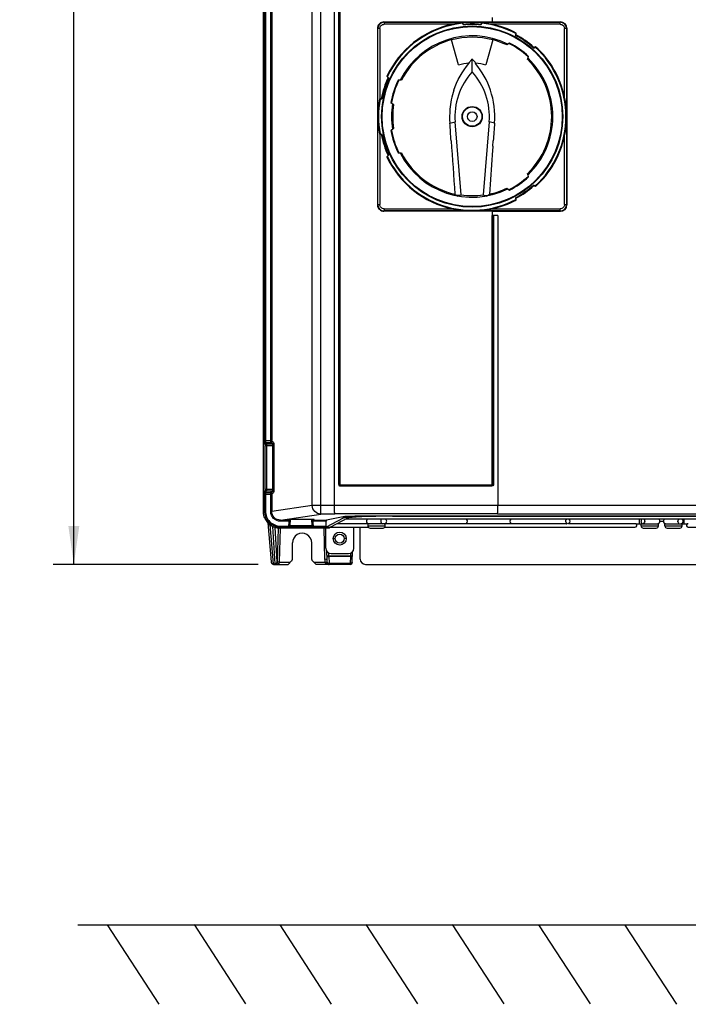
# Model space of a CAD drawing. Header units: inches. Extents: x 0 to 166, y 0 to 117.
# Tile 2 of 73: x 17 to 29, y 33 to 51. Entities that reach past the tile are written whole.
import ezdxf

# ---------------------------------------------------------------- set-up
doc = ezdxf.new("R2010")
doc.units = ezdxf.units.IN
doc.header["$LTSCALE"] = 9.105315
doc.header["$MEASUREMENT"] = 0
doc.layers.get('0').update_dxf_attribs({"linetype": 'CONTINUOUS'})
doc.styles.get("Standard").update_dxf_attribs({"font": 'txt', "width": 0.8})
doc.dimstyles.new('DIMSTYLE_1', dxfattribs={"dimtxt": 0.78125, "dimasz": 0.7, "dimexe": 0.18, "dimexo": 0.0625, "dimgap": 0.09, "dimtad": 1, "dimdec": 0, "dimzin": 4, "dimdsep": 46, "dimtxsty": 'STANDARD', "dimblk": '_FILLED', "dimblk1": '_FILLED', "dimblk2": '_FILLED', "dimcen": 0.09, "dimadec": 0, "dimazin": 0, "dimtfac": 1, "dimtdec": 0, "dimtofl": 0, "dimtmove": 0, "dimatfit": 3, "dimldrblk": '_FILLED', "dimfxl": 1, "dimtolj": 1, "dimtzin": 4, "dimarcsym": 0})

# ---------------------------------------------------------------- blocks, each defined once
blk = doc.blocks.new('_FILLED')
at = {"color": 0, "linetype": 'BYBLOCK'}
blk.add_solid([(0, 0), (-1, 0.143), (-1, -0.143)], dxfattribs=at)
blk = doc.blocks.new('*D18')
at = {"color": 7, "linetype": 'CONTINUOUS'}
for p, q in [((20.943, 71.794), (17.366, 71.794)), ((17.741, 71.794), (17.741, 56.436)), ((22.303, 71.794), (21.467, 71.794)), ((17.741, 41.079), (17.741, 56.436)), ((21.115, 41.079), (17.366, 41.079))]:
    blk.add_line(p, q, dxfattribs=at)
at = {"color": 7, "linetype": 'CONTINUOUS', "xscale": 0.7, "yscale": 0.7, "zscale": 0.7}
for p, rotation in [((17.741, 71.794), 90), ((17.741, 41.079), 270)]:
    blk.add_blockref('_FILLED', p, dxfattribs=dict(at, rotation=rotation))
at = {"color": 7, "linetype": 'CONTINUOUS', "insert": (16.765, 56.436), "char_height": 0.7812, "width": 1.875, "attachment_point": 2, "rotation": 90, "line_spacing_factor": 0.9}
blk.add_mtext('780', dxfattribs=at)

msp = doc.modelspace()

# ---------------------------------------------------------------- linework, layer by layer
at = {"color": 7, "linetype": 'CONTINUOUS'}
for p, q in [((21.21, 42.038), (21.21, 71.198)), ((22.259, 42), (22.259, 70.887)), ((22.506, 42.157), (22.506, 70.729)), ((21.226, 43.343), (21.226, 69.81)), ((21.245, 69.81), (21.245, 43.343)), ((21.342, 43.343), (21.342, 69.81)), ((21.361, 69.81), (21.361, 43.343)), ((22.586, 42.538), (22.586, 63.198)), ((22.6, 42.538), (22.6, 63.198)), ((22.613, 42.538), (22.613, 63.198)), ((22.102, 42.157), (22.102, 55.697)), ((23.417, 50.994), (23.413, 50.999)), ((23.417, 50.994), (23.417, 50.955)), ((23.417, 50.994), (26.634, 50.994)), ((24.662, 50.955), (23.417, 50.955)), ((24.868, 50.954), (24.851, 50.983)), ((24.851, 50.973), (24.851, 50.983)), ((24.851, 50.973), (24.868, 50.943)), ((25.2, 50.983), (25.183, 50.954)), ((25.183, 50.943), (25.2, 50.973)), ((25.2, 50.983), (25.2, 50.973)), ((26.634, 50.955), (25.389, 50.955)), ((25.393, 51.079), (25.393, 51)), ((25.393, 51), (26.64, 51)), ((26.64, 51), (26.634, 50.994)), ((26.634, 50.955), (26.634, 50.994)), ((23.294, 50.881), (23.299, 50.876)), ((23.294, 50.881), (23.294, 47.655)), ((23.338, 50.876), (23.299, 50.876)), ((23.299, 47.659), (23.299, 50.876)), ((23.338, 50.876), (23.338, 49.591)), ((24.868, 50.947), (24.868, 50.954)), ((25.183, 50.954), (25.183, 50.947)), ((25.823, 50.786), (25.82, 50.752)), ((25.829, 50.795), (25.823, 50.786)), ((25.826, 50.761), (25.829, 50.795)), ((26.752, 50.876), (26.713, 50.876)), ((26.713, 49.631), (26.713, 50.876)), ((26.752, 50.876), (26.758, 50.882)), ((26.752, 50.876), (26.752, 47.659)), ((26.758, 50.882), (26.758, 47.653)), ((24.773, 50.211), (24.649, 50.672)), ((25.402, 50.672), (25.278, 50.211)), ((25.708, 50.612), (25.657, 50.577)), ((25.826, 50.761), (25.822, 50.754)), ((26.149, 50.521), (26.179, 50.536)), ((26.15, 50.524), (26.155, 50.531)), ((26.18, 50.542), (26.155, 50.531)), ((26.179, 50.536), (26.185, 50.544)), ((26.185, 50.544), (26.186, 50.545)), ((25.026, 50.084), (25.026, 50.32)), ((26.04, 50.309), (26.056, 50.368)), ((23.464, 50.004), (23.487, 49.979)), ((23.466, 50.004), (23.464, 50.004)), ((23.476, 50), (23.466, 50.004)), ((23.498, 49.975), (23.476, 50)), ((23.495, 49.976), (23.487, 49.979)), ((23.733, 49.933), (23.672, 49.931)), ((23.408, 49.773), (23.408, 49.744)), ((23.33, 49.59), (23.34, 49.586)), ((23.363, 49.597), (23.338, 49.591)), ((23.341, 49.586), (23.374, 49.593)), ((23.371, 49.594), (23.363, 49.597)), ((23.54, 49.527), (23.589, 49.488)), ((24.617, 49.148), (24.715, 49.169)), ((24.824, 47.836), (24.715, 49.169)), ((25.336, 49.169), (25.227, 47.836)), ((25.434, 49.148), (25.336, 49.169)), ((23.589, 49.047), (23.54, 49.009)), ((23.331, 48.946), (23.33, 48.946)), ((23.333, 48.947), (23.331, 48.946)), ((23.341, 48.949), (23.333, 48.947)), ((23.338, 48.944), (23.363, 48.939)), ((23.338, 48.944), (23.338, 47.659)), ((23.374, 48.942), (23.341, 48.949)), ((23.371, 48.941), (23.363, 48.939)), ((25.403, 48.728), (25.41, 48.825)), ((26.713, 47.659), (26.713, 48.904)), ((23.408, 48.791), (23.408, 48.763)), ((25.398, 48.655), (25.341, 47.849)), ((25.402, 48.71), (25.398, 48.655)), ((25.403, 48.728), (25.402, 48.71)), ((23.487, 48.557), (23.464, 48.531)), ((23.464, 48.531), (23.476, 48.535)), ((23.476, 48.535), (23.498, 48.56)), ((23.487, 48.557), (23.495, 48.559)), ((23.672, 48.604), (23.733, 48.602)), ((26.046, 48.204), (26.04, 48.227)), ((26.056, 48.167), (26.047, 48.201)), ((25.657, 47.958), (25.708, 47.923)), ((25.709, 47.93), (25.706, 47.928)), ((26.179, 48), (26.149, 48.014)), ((26.155, 48.004), (26.15, 48.011)), ((26.155, 48.004), (26.18, 47.993)), ((26.186, 47.99), (26.179, 48)), ((24.794, 47.826), (24.745, 47.826)), ((24.794, 47.826), (24.795, 47.826)), ((25.257, 47.826), (25.256, 47.826)), ((25.257, 47.826), (25.307, 47.826)), ((25.82, 47.784), (25.823, 47.75)), ((25.826, 47.774), (25.822, 47.781)), ((25.823, 47.75), (25.827, 47.743)), ((25.829, 47.74), (25.826, 47.774)), ((25.827, 47.743), (25.829, 47.741)), ((25.829, 47.741), (25.829, 47.74)), ((23.299, 47.659), (23.294, 47.655)), ((23.299, 47.659), (23.338, 47.659)), ((23.413, 47.537), (23.417, 47.541)), ((23.417, 47.58), (24.662, 47.58)), ((23.417, 47.58), (23.417, 47.541)), ((26.634, 47.541), (23.417, 47.541)), ((25.389, 47.58), (26.634, 47.58)), ((25.393, 47.535), (26.64, 47.535)), ((25.393, 47.535), (25.393, 47.457)), ((26.634, 47.541), (26.634, 47.58)), ((26.634, 47.541), (26.64, 47.535)), ((26.713, 47.659), (26.752, 47.659)), ((26.758, 47.653), (26.752, 47.659)), ((25.391, 42.538), (25.392, 47.457)), ((25.498, 47.457), (25.392, 47.457)), ((25.404, 47.457), (25.404, 42.538)), ((25.418, 47.457), (25.418, 42.538)), ((25.498, 47.457), (25.498, 42.157)), ((21.226, 43.343), (21.361, 43.343)), ((21.229, 43.285), (21.242, 43.266)), ((21.4, 43.247), (21.243, 43.247)), ((21.243, 42.454), (21.243, 43.247)), ((21.262, 43.286), (21.248, 43.304)), ((21.344, 43.304), (21.248, 43.304)), ((21.262, 43.286), (21.374, 43.286)), ((21.263, 43.247), (21.263, 42.454)), ((21.344, 43.304), (21.374, 43.286)), ((21.394, 43.306), (21.363, 43.324)), ((21.38, 42.454), (21.38, 43.247)), ((21.4, 43.247), (21.4, 42.454)), ((22.613, 42.538), (22.586, 42.538)), ((25.388, 42.509), (22.615, 42.509)), ((25.388, 42.522), (22.616, 42.522)), ((22.617, 42.534), (25.387, 42.534)), ((25.404, 42.538), (25.391, 42.538)), ((25.418, 42.538), (25.404, 42.538)), ((21.361, 42.357), (21.226, 42.357)), ((21.226, 42.054), (21.226, 42.357)), ((21.242, 42.434), (21.229, 42.416)), ((21.243, 42.454), (21.4, 42.454)), ((21.245, 42.357), (21.245, 42.054)), ((21.248, 42.396), (21.262, 42.415)), ((21.248, 42.396), (21.344, 42.396)), ((21.374, 42.415), (21.262, 42.415)), ((21.342, 42.045), (21.342, 42.357)), ((21.374, 42.415), (21.344, 42.396)), ((21.361, 42.357), (21.361, 42.045)), ((21.363, 42.377), (21.394, 42.395)), ((22.102, 42.157), (21.361, 42.045)), ((34.894, 42.157), (22.102, 42.157)), ((21.226, 42.054), (21.21, 42.038)), ((21.226, 42.054), (21.245, 42.054)), ((21.342, 42.045), (21.361, 42.045)), ((21.52, 41.888), (22.259, 42)), ((22.517, 42), (22.259, 42)), ((33.414, 41.96), (23.566, 41.96)), ((23.567, 41.963), (33.414, 41.963)), ((34.737, 42), (25.487, 42)), ((21.287, 41.84), (21.35, 41.124)), ((21.312, 41.845), (21.315, 41.842)), ((21.325, 41.804), (21.389, 41.09)), ((21.376, 41.773), (21.419, 41.09)), ((21.52, 41.888), (21.672, 41.888)), ((21.52, 41.888), (21.52, 41.868)), ((21.672, 41.868), (21.52, 41.868)), ((21.521, 41.778), (21.672, 41.778)), ((21.521, 41.778), (21.521, 41.759)), ((21.655, 41.902), (21.655, 41.895)), ((21.663, 41.902), (21.661, 41.902)), ((21.663, 41.895), (21.663, 41.902)), ((21.663, 41.895), (21.672, 41.895)), ((21.672, 41.902), (21.672, 41.787)), ((21.672, 41.787), (21.672, 41.787)), ((21.675, 41.902), (21.673, 41.804)), ((21.695, 41.902), (21.693, 41.789)), ((21.693, 41.789), (22.099, 41.789)), ((22.099, 41.789), (22.096, 41.902)), ((22.118, 41.804), (22.116, 41.902)), ((22.119, 41.787), (22.119, 41.902)), ((22.119, 41.895), (22.128, 41.895)), ((22.119, 41.888), (22.36, 41.888)), ((22.358, 41.868), (22.119, 41.868)), ((22.119, 41.787), (22.119, 41.787)), ((22.119, 41.778), (22.358, 41.778)), ((22.128, 41.902), (22.128, 41.895)), ((22.136, 41.895), (22.136, 41.902)), ((22.665, 41.925), (22.358, 41.76)), ((22.358, 41.778), (22.358, 41.868)), ((22.665, 41.949), (22.36, 41.888)), ((22.743, 41.924), (22.437, 41.76)), ((22.565, 41.829), (23.117, 41.829)), ((22.665, 41.925), (22.665, 41.949)), ((34.272, 41.905), (22.708, 41.905)), ((23.436, 41.823), (23.121, 41.823)), ((23.121, 41.783), (23.121, 41.823)), ((23.121, 41.783), (23.436, 41.783)), ((23.356, 41.875), (23.357, 41.872)), ((23.436, 41.783), (23.436, 41.823)), ((23.451, 41.829), (26.719, 41.829)), ((26.748, 41.823), (26.755, 41.823)), ((26.793, 41.829), (28.002, 41.829)), ((28.019, 41.824), (28.022, 41.823)), ((28.022, 41.823), (28.431, 41.823)), ((28.084, 41.823), (28.084, 41.902)), ((28.116, 41.783), (28.116, 41.823)), ((28.116, 41.783), (28.431, 41.783)), ((28.117, 41.875), (28.118, 41.872)), ((28.179, 41.875), (28.178, 41.872)), ((28.431, 41.783), (28.431, 41.823)), ((28.522, 41.866), (28.458, 41.866)), ((28.549, 41.823), (28.959, 41.823)), ((28.549, 41.783), (28.549, 41.823)), ((28.549, 41.783), (28.864, 41.783)), ((28.864, 41.783), (28.864, 41.823)), ((28.897, 41.905), (28.897, 41.823)), ((21.459, 41.126), (21.42, 41.756)), ((21.464, 41.117), (21.481, 41.744)), ((21.504, 41.118), (21.52, 41.743)), ((21.505, 41.743), (21.521, 41.759)), ((22.41, 41.743), (21.505, 41.743)), ((22.357, 41.759), (21.521, 41.759)), ((22.099, 41.768), (21.692, 41.768)), ((21.692, 41.768), (21.692, 41.768)), ((22.099, 41.768), (22.099, 41.768)), ((22.313, 41.743), (22.328, 41.176)), ((22.348, 41.374), (22.348, 41.743)), ((22.357, 41.759), (22.358, 41.76)), ((22.358, 41.76), (22.437, 41.76)), ((22.437, 41.76), (22.41, 41.743)), ((22.434, 41.758), (23.13, 41.758)), ((22.86, 41.374), (22.86, 41.758)), ((22.978, 41.177), (22.978, 41.758)), ((23.16, 41.744), (23.396, 41.744)), ((23.426, 41.758), (28.002, 41.758)), ((28.155, 41.744), (28.392, 41.744)), ((28.589, 41.744), (28.825, 41.744)), ((28.978, 41.758), (33.554, 41.758)), ((21.738, 41.17), (21.738, 41.472)), ((22.093, 41.17), (22.093, 41.472)), ((22.486, 41.55), (22.522, 41.551)), ((22.722, 41.55), (22.687, 41.551)), ((22.364, 41.322), (22.368, 41.169)), ((22.405, 41.238), (22.404, 41.286)), ((22.405, 41.238), (22.798, 41.238)), ((22.405, 41.238), (22.405, 41.225)), ((22.447, 41.276), (22.762, 41.276)), ((22.799, 41.275), (22.798, 41.238)), ((22.798, 41.225), (22.798, 41.238)), ((22.799, 41.283), (22.799, 41.275)), ((22.834, 41.117), (22.839, 41.313)), ((21.389, 41.09), (21.419, 41.09)), ((21.391, 41.079), (21.659, 41.079)), ((21.46, 41.117), (21.464, 41.117)), ((21.504, 41.118), (21.698, 41.118)), ((21.729, 41.149), (21.659, 41.079)), ((22.171, 41.079), (22.101, 41.149)), ((22.132, 41.118), (22.333, 41.118)), ((22.794, 41.079), (22.171, 41.079)), ((22.37, 41.122), (22.371, 41.119)), ((22.798, 41.225), (22.405, 41.225)), ((22.405, 41.225), (22.408, 41.103)), ((22.408, 41.103), (22.794, 41.103)), ((22.408, 41.103), (22.408, 41.079)), ((22.798, 41.225), (22.794, 41.103)), ((22.794, 41.079), (22.794, 41.103)), ((23.077, 41.079), (33.904, 41.079)), ((17.815, 34.487), (38.862, 34.487)), ((18.353, 34.485), (19.296, 33.036)), ((19.939, 34.492), (20.882, 33.043)), ((21.507, 34.488), (22.45, 33.039)), ((23.084, 34.491), (24.027, 33.042)), ((24.662, 34.491), (25.606, 33.042)), ((26.239, 34.49), (27.183, 33.041)), ((27.82, 34.483), (28.763, 33.034))]:
    msp.add_line(p, q, dxfattribs=at)
for points in [[(22.613, 42.538), (22.613, 42.537), (22.614, 42.537), (22.614, 42.536), (22.614, 42.536), (22.615, 42.535), (22.615, 42.535), (22.616, 42.534), (22.616, 42.534), (22.617, 42.534)], [(22.615, 42.509), (22.615, 42.51), (22.616, 42.512), (22.616, 42.514), (22.616, 42.515), (22.616, 42.517), (22.616, 42.518), (22.616, 42.52), (22.616, 42.521)], [(22.616, 42.522), (22.617, 42.523), (22.617, 42.524), (22.617, 42.525), (22.617, 42.526), (22.617, 42.528), (22.617, 42.529), (22.617, 42.531), (22.617, 42.533), (22.617, 42.534)], [(25.387, 42.534), (25.387, 42.534), (25.388, 42.534), (25.389, 42.535), (25.389, 42.535), (25.39, 42.536), (25.39, 42.536), (25.39, 42.537), (25.391, 42.537), (25.391, 42.538)], [(25.387, 42.534), (25.387, 42.533), (25.387, 42.531), (25.387, 42.529), (25.387, 42.528), (25.387, 42.526), (25.387, 42.525), (25.387, 42.524), (25.387, 42.523)], [(25.388, 42.509), (25.388, 42.51), (25.388, 42.512), (25.388, 42.514), (25.388, 42.515), (25.388, 42.517), (25.388, 42.518), (25.388, 42.519), (25.388, 42.521), (25.388, 42.522)], [(21.659, 41.902), (21.658, 41.902), (21.657, 41.902), (21.657, 41.902), (21.656, 41.902), (21.656, 41.902), (21.655, 41.902)], [(22.136, 41.902), (22.136, 41.902), (22.135, 41.902), (22.135, 41.902), (22.134, 41.902), (22.133, 41.902), (22.132, 41.902), (22.131, 41.902), (22.129, 41.902), (21.663, 41.902)], [(22.333, 41.118), (22.333, 41.117), (22.333, 41.117), (22.333, 41.116)], [(22.333, 41.115), (22.333, 41.115), (22.333, 41.114), (22.334, 41.114), (22.334, 41.113), (22.334, 41.113)], [(22.371, 41.118), (22.371, 41.115), (22.371, 41.114)], [(22.373, 41.104), (22.372, 41.105), (22.372, 41.106), (22.372, 41.107), (22.372, 41.108), (22.372, 41.109), (22.371, 41.11), (22.371, 41.111), (22.371, 41.112), (22.371, 41.113)]]:
    msp.add_lwpolyline(points, dxfattribs=at)
for centre, radius in [((25.026, 49.268), 1.657), ((25.026, 49.268), 1.646), ((25.026, 49.268), 0.177), ((25.026, 49.268), 0.0886), ((22.604, 41.551), 0.118), ((22.604, 41.551), 0.0827)]:
    msp.add_circle(centre, radius, dxfattribs=at)
for centre, radius, start, end in [((23.412, 50.881), 0.118, 89.9055, 179.9764), ((23.417, 50.876), 0.118, 90.0211, 179.9804), ((25.026, 49.268), 1.726, 102.1538, 154.7508), ((25.026, 49.268), 1.714, 95.8482, 154.7014), ((25.033, 49.234), 1.761, 95.8464, 102.1648), ((25.026, 49.268), 1.725, 84.1868, 95.8132), ((25.026, 49.268), 1.693, 84.6639, 95.3361), ((25.018, 49.236), 1.758, 77.834, 85.5288), ((25.026, 49.268), 1.714, 62.2986, 84.1518), ((25.026, 49.268), 1.726, 62.2492, 77.8462), ((26.634, 50.876), 0.118, 0.0196, 89.9789), ((25.026, 49.268), 1.683, 84.6311, 95.3689), ((25.026, 49.268), 1.476, 63.7659, 153.2341), ((25.026, 49.268), 1.454, 105, 152.7394), ((25.026, 49.268), 1.451, 75, 105), ((25.026, 49.268), 1.454, 64.2606, 75), ((25.026, 49.268), 1.496, 46.8837, 63.3465), ((25.64, 50.45), 0.17, 66.0257, 67.2275), ((25.026, 49.268), 1.508, 46.889, 63.111), ((25.026, 49.268), 1.683, 48.1484, 61.8516), ((25.026, 49.268), 1.695, 48.1958, 61.8042), ((25.026, 49.268), 1.714, 312.2986, 47.7014), ((25.026, 49.268), 1.726, 12.1538, 47.7508), ((25.026, 49.268), 0.976, 93.3601, 105), ((26.163, 49.246), 1.564, 138.7831, 140.4932), ((26.085, 49.303), 1.46, 139.9297, 140.2551), ((26.139, 49.269), 1.531, 136.6503, 138.8278), ((23.902, 49.259), 1.545, 39.4708, 43.359), ((23.966, 49.303), 1.459, 39.7449, 40.0703), ((25.026, 49.268), 0.976, 75, 86.64), ((25.612, 49.939), 0.612, 45.3873, 45.9889), ((25.026, 49.268), 1.454, 314.2606, 45.7394), ((25.026, 49.268), 1.476, 313.7659, 46.2341), ((25.929, 49.267), 1.219, 137.8695, 184.6166), ((24.122, 49.267), 1.219, 355.3834, 42.1305), ((25.026, 49.268), 1.695, 155.1958, 168.8042), ((25.026, 49.268), 1.683, 155.1484, 168.8516), ((25.026, 49.268), 1.508, 153.889, 170.111), ((25.026, 49.268), 1.496, 153.8837, 170.1163), ((24.347, 49.564), 0.763, 152.9857, 153.5428), ((26.132, 49.266), 1.52, 161.4745, 174.9268), ((25.026, 49.268), 1.726, 169.2492, 190.7508), ((25.026, 49.268), 1.714, 169.2986, 190.7014), ((24.999, 49.262), 1.753, 0.1971, 12.1671), ((25.026, 49.268), 1.476, 170.7659, 189.2341), ((25.026, 49.268), 1.454, 171.2606, 188.7394), ((26.136, 49.266), 1.523, 174.9575, 184.4326), ((24.999, 49.274), 1.753, 347.8329, 359.8029), ((25.026, 49.268), 1.508, 189.889, 206.111), ((25.026, 49.268), 1.496, 189.8837, 206.1163), ((-36.427, 44.447), 61.225, 4.10128, 4.40395), ((86.658, 44.434), 61.405, 175.59678, 175.89926), ((25.026, 49.268), 1.695, 191.1958, 204.8042), ((25.026, 49.268), 1.683, 191.1484, 204.8516), ((25.026, 49.268), 1.726, 312.2492, 347.8462), ((24.355, 48.976), 0.772, 206.4342, 206.9729), ((25.026, 49.268), 1.726, 205.2492, 257.8462), ((25.026, 49.268), 1.714, 205.2986, 297.7014), ((25.026, 49.268), 1.476, 206.7659, 296.2341), ((25.026, 49.268), 1.454, 207.2606, 257.4621), ((25.026, 49.268), 1.496, 296.8837, 313.3465), ((25.026, 49.268), 1.508, 296.889, 313.111), ((25.601, 48.608), 0.628, 313.9699, 314.5511), ((25.026, 49.268), 1.454, 282.538, 295.7394), ((25.026, 49.268), 1.683, 298.1484, 311.8516), ((25.026, 49.268), 1.695, 298.1958, 311.8042), ((25.942, 49.656), 2.187, 235.7082, 236.7974), ((25.949, 49.665), 2.199, 236.7969, 237.2955), ((24.181, 49.662), 1.935, 287.418, 288.4536), ((24.184, 49.656), 1.929, 288.4514, 289.3648), ((25.867, 49.656), 1.929, 250.6352, 251.5486), ((25.87, 49.662), 1.935, 251.5456, 252.5812), ((24.102, 49.665), 2.199, 302.7046, 303.2032), ((24.109, 49.656), 2.187, 303.2026, 304.2917), ((25.026, 49.268), 1.726, 282.1538, 297.7508), ((23.412, 47.655), 0.118, 180.0236, 270.0945), ((23.417, 47.659), 0.118, 180.0196, 269.9789), ((25.032, 49.294), 1.753, 257.8329, 269.8029), ((25.02, 49.294), 1.753, 270.1971, 282.1671), ((26.634, 47.659), 0.118, 270.0211, 359.9804), ((21.52, 42.054), 0.275, 179.9663, 270.0334), ((24.002, -577.628), 619.63, 89.862669, 90.137332), ((21.505, 42.038), 0.295, 203.9757, 270.0325), ((20.455, 41.811), 1.218, 359.5815, 359.7434), ((23.139, 41.868), 0.0453, 124.3012, 270), ((23.16, 41.783), 0.0394, 180, 270), ((23.396, 41.783), 0.0394, 270, 360), ((23.418, 41.868), 0.0453, 270, 55.6988), ((28.002, 41.793), 0.0354, 270, 56.4427), ((28.155, 41.783), 0.0394, 180, 270), ((28.139, 41.866), 0.0431, 301.1648, 311.3638), ((28.392, 41.783), 0.0394, 270, 360), ((28.413, 41.868), 0.0453, 270, 55.6988), ((28.567, 41.868), 0.0453, 124.3012, 270), ((28.589, 41.783), 0.0394, 180, 270), ((28.84, 41.868), 0.0516, 180.0482, 189.414), ((28.825, 41.783), 0.0394, 270, 360), ((28.837, 41.868), 0.0469, 350.2912, 359.949), ((28.978, 41.793), 0.0354, 123.5573, 270), ((21.915, 41.472), 0.177, 359.966, 180.0337), ((22.447, 41.374), 0.0984, 180, 270), ((22.762, 41.374), 0.0984, 270, 360), ((21.419, 41.131), 0.0413, 269.884, 279.2638), ((21.62, 41.104), 0.201, 183.8555, 184.5342), ((21.421, 41.118), 0.0389, 270.0557, 280.0082), ((21.421, 41.119), 0.0402, 279.9748, 289.5883), ((21.428, 41.229), 0.15, 269.9781, 273.014), ((21.429, 41.209), 0.13, 281.8978, 284.511), ((21.42, 41.118), 0.0403, 338.9306, 348.5359), ((21.421, 41.118), 0.0389, 348.5024, 358.4453), ((21.422, 41.118), 0.0422, 353.0223, 358.6139), ((22.928, 41.192), 0.6, 181.5201, 184.6847), ((22.94, 41.194), 0.612, 184.7414, 185.3522), ((22.861, 41.186), 0.533, 185.2979, 187.3779), ((23.405, 41.204), 1.038, 181.5009, 182.0138), ((23.362, 41.202), 0.995, 181.9902, 184.6216), ((22.408, 41.118), 0.0394, 225.5107, 270), ((22.408, 41.235), 0.157, 267.4925, 270.0049), ((22.406, 41.208), 0.104, 268.3071, 271.2879), ((22.795, 41.118), 0.0394, 270, 358.5), ((23.077, 41.177), 0.0984, 180, 270)]:
    msp.add_arc(centre, radius, start, end, dxfattribs=at)
for centre, major_axis, ratio, start_param, end_param in [((24.002, 51.191), (11.01, 0), 0.017455, -1.624347, -1.444126), ((26.64, 50.882), (0.0835, 0.0835), 0.999695, -0.785271, 0.785246), ((25.026, 49.274), (0, 1.452), 0.999991, 3.002284, 3.280901), ((24.002, 47.345), (11.01, 0), 0.017455, 1.444126, 1.624347), ((26.64, 47.653), (0.0835, -0.0835), 0.999695, -0.785246, 0.785271), ((21.663, 41.895), (0.00789, 0), 0.017452, -3.140277, -1.575664), ((22.128, 41.895), (0.00789, 0), 0.017452, -1.565929, -0.001353), ((22.356, 41.778), (0, 0.0197), 0.087489, -3.089233, -1.570796), ((22.36, 41.868), (0, 0.0197), 0.087489, 0.017453, 1.570796)]:
    msp.add_ellipse(centre, major_axis=major_axis, ratio=ratio, start_param=start_param, end_param=end_param, dxfattribs=at)
msp.add_ellipse((25.026, 49.267), major_axis=(0, 0.185), ratio=0.999998, dxfattribs=at)
for points in [[(23.338, 50.876), (23.338, 50.896), (23.357, 50.937), (23.397, 50.955), (23.417, 50.955)], [(26.634, 50.955), (26.654, 50.955), (26.695, 50.937), (26.713, 50.896), (26.713, 50.876)], [(24.691, 49.749), (24.75, 49.925), (24.844, 50.093), (24.963, 50.236)], [(25.36, 49.749), (25.301, 49.925), (25.207, 50.093), (25.088, 50.236)], [(25.434, 49.148), (25.45, 49.35), (25.424, 49.558), (25.36, 49.749)], [(24.641, 48.826), (24.664, 48.5), (24.687, 48.174), (24.71, 47.849)], [(23.417, 47.58), (23.397, 47.58), (23.357, 47.599), (23.338, 47.639), (23.338, 47.659)], [(26.713, 47.659), (26.713, 47.639), (26.695, 47.599), (26.654, 47.58), (26.634, 47.58)], [(21.236, 41.918), (21.219, 41.956), (21.21, 41.997), (21.21, 42.038)], [(21.226, 42.054), (21.226, 41.978), (21.259, 41.898), (21.312, 41.845)], [(21.315, 41.842), (21.368, 41.791), (21.447, 41.759), (21.521, 41.759)], [(23.368, 41.905), (23.36, 41.898), (23.352, 41.885), (23.356, 41.875)], [(23.353, 41.868), (23.353, 41.85), (23.365, 41.827), (23.382, 41.823)], [(23.429, 41.824), (23.434, 41.825), (23.444, 41.832), (23.445, 41.826)], [(24.92, 41.829), (24.932, 41.837), (24.939, 41.853), (24.939, 41.868)], [(24.939, 41.868), (24.939, 41.882), (24.933, 41.897), (24.923, 41.906)], [(25.731, 41.906), (25.72, 41.897), (25.714, 41.882), (25.714, 41.868)], [(25.714, 41.868), (25.714, 41.853), (25.721, 41.837), (25.733, 41.829)], [(26.719, 41.828), (26.729, 41.829), (26.738, 41.823), (26.748, 41.823)], [(26.738, 41.86), (26.736, 41.876), (26.742, 41.895), (26.754, 41.906)], [(26.757, 41.829), (26.747, 41.835), (26.74, 41.848), (26.738, 41.86)], [(26.775, 41.823), (26.768, 41.823), (26.762, 41.825), (26.757, 41.829)], [(26.793, 41.829), (26.788, 41.825), (26.781, 41.823), (26.775, 41.823)], [(28.002, 41.828), (28.008, 41.829), (28.014, 41.827), (28.019, 41.824)], [(28.13, 41.905), (28.122, 41.899), (28.113, 41.885), (28.117, 41.875)], [(28.113, 41.868), (28.113, 41.86), (28.115, 41.852), (28.119, 41.844)], [(28.119, 41.844), (28.124, 41.834), (28.135, 41.826), (28.146, 41.823)], [(28.165, 41.905), (28.174, 41.899), (28.184, 41.885), (28.179, 41.875)], [(28.183, 41.868), (28.183, 41.855), (28.177, 41.842), (28.168, 41.833)], [(28.788, 41.868), (28.788, 41.879), (28.792, 41.896), (28.803, 41.898)], [(28.803, 41.833), (28.796, 41.84), (28.791, 41.85), (28.789, 41.86)], [(28.84, 41.823), (28.848, 41.823), (28.855, 41.825), (28.862, 41.829)], [(28.862, 41.829), (28.872, 41.835), (28.881, 41.848), (28.883, 41.86)], [(21.35, 41.124), (21.352, 41.107), (21.372, 41.09), (21.389, 41.09)], [(21.434, 41.081), (21.444, 41.085), (21.454, 41.094), (21.458, 41.104)], [(21.435, 41.079), (21.442, 41.079), (21.449, 41.08), (21.456, 41.082)], [(21.438, 41.08), (21.446, 41.083), (21.453, 41.089), (21.458, 41.096)], [(21.439, 41.095), (21.446, 41.099), (21.453, 41.106), (21.456, 41.114)], [(21.458, 41.096), (21.461, 41.101), (21.463, 41.107), (21.464, 41.113)], [(21.462, 41.083), (21.477, 41.087), (21.495, 41.095), (21.502, 41.11)], [(22.093, 41.17), (22.093, 41.162), (22.096, 41.154), (22.101, 41.149)], [(22.334, 41.113), (22.336, 41.104), (22.344, 41.092), (22.353, 41.093)], [(22.353, 41.09), (22.368, 41.083), (22.385, 41.08), (22.402, 41.079)], [(22.381, 41.09), (22.377, 41.094), (22.374, 41.099), (22.373, 41.104)], [(22.825, 41.228), (22.817, 41.226), (22.808, 41.224), (22.8, 41.226)]]:
    msp.add_open_spline(points, degree=3, dxfattribs=at)
for points, knots in [([(25.808, 50.553), (25.797, 50.559), (25.765, 50.578), (25.732, 50.595), (25.71, 50.605)], [0, 0, 0, 0, 0.3317, 1, 1, 1, 1]), ([(25.984, 50.427), (25.99, 50.422), (26.008, 50.407), (26.025, 50.391), (26.037, 50.379)], [0, 0, 0, 0, 0.296601, 1, 1, 1, 1]), ([(26.042, 50.375), (26.044, 50.373), (26.048, 50.369), (26.052, 50.365), (26.054, 50.362)], [0, 0, 0, 0, 0.379992, 1, 1, 1, 1]), ([(23.637, 49.846), (23.639, 49.851), (23.648, 49.871), (23.657, 49.89), (23.663, 49.904)], [0, 0, 0, 0, 0.286981, 1, 1, 1, 1]), ([(23.667, 49.91), (23.668, 49.913), (23.672, 49.92), (23.675, 49.927), (23.678, 49.931)], [0, 0, 0, 0, 0.386219, 1, 1, 1, 1]), ([(23.637, 48.688), (23.64, 48.683), (23.648, 48.664), (23.657, 48.645), (23.663, 48.632)], [0, 0, 0, 0, 0.286224, 1, 1, 1, 1]), ([(23.667, 48.625), (23.668, 48.623), (23.672, 48.616), (23.675, 48.608), (23.678, 48.604)], [0, 0, 0, 0, 0.384484, 1, 1, 1, 1]), ([(25.986, 48.11), (25.991, 48.114), (26.008, 48.129), (26.025, 48.145), (26.037, 48.156)], [0, 0, 0, 0, 0.295528, 1, 1, 1, 1]), ([(26.042, 48.16), (26.043, 48.162), (26.047, 48.166), (26.052, 48.17), (26.054, 48.173)], [0, 0, 0, 0, 0.378387, 1, 1, 1, 1]), ([(25.809, 47.983), (25.799, 47.977), (25.766, 47.958), (25.732, 47.94), (25.709, 47.93)], [0, 0, 0, 0, 0.333189, 1, 1, 1, 1]), ([(21.226, 43.343), (21.226, 43.33), (21.229, 43.312), (21.225, 43.29), (21.229, 43.285)], [0, 0, 0, 0, 0.682789, 1, 1, 1, 1]), ([(21.248, 43.304), (21.244, 43.304), (21.233, 43.304), (21.231, 43.292), (21.234, 43.289)], [0, 0, 0, 0, 0.543233, 1, 1, 1, 1]), ([(21.242, 43.266), (21.242, 43.271), (21.243, 43.281), (21.255, 43.283), (21.258, 43.281)], [0, 0, 0, 0, 0.542749, 1, 1, 1, 1]), ([(21.242, 43.266), (21.243, 43.265), (21.243, 43.259), (21.243, 43.255), (21.243, 43.251)], [0, 0, 0, 0, 0.274168, 1, 1, 1, 1]), ([(21.245, 43.343), (21.245, 43.335), (21.248, 43.323), (21.245, 43.307), (21.248, 43.304)], [0, 0, 0, 0, 0.6815, 1, 1, 1, 1]), ([(21.262, 43.286), (21.263, 43.282), (21.262, 43.268), (21.263, 43.256), (21.263, 43.247)], [0, 0, 0, 0, 0.31651, 1, 1, 1, 1]), ([(21.344, 43.304), (21.341, 43.307), (21.344, 43.322), (21.342, 43.335), (21.342, 43.343)], [0, 0, 0, 0, 0.317488, 1, 1, 1, 1]), ([(21.363, 43.324), (21.363, 43.319), (21.363, 43.309), (21.351, 43.307), (21.348, 43.31)], [0, 0, 0, 0, 0.543848, 1, 1, 1, 1]), ([(21.363, 43.324), (21.363, 43.324), (21.361, 43.33), (21.361, 43.335), (21.362, 43.34)], [0, 0, 0, 0, 0.094484, 1, 1, 1, 1]), ([(21.38, 43.247), (21.38, 43.256), (21.378, 43.267), (21.378, 43.284), (21.374, 43.286)], [0, 0, 0, 0, 0.673401, 1, 1, 1, 1]), ([(21.394, 43.306), (21.394, 43.301), (21.393, 43.291), (21.381, 43.289), (21.378, 43.291)], [0, 0, 0, 0, 0.543878, 1, 1, 1, 1]), ([(21.394, 43.306), (21.399, 43.302), (21.397, 43.277), (21.4, 43.26), (21.4, 43.247)], [0, 0, 0, 0, 0.321668, 1, 1, 1, 1]), ([(22.615, 42.509), (22.609, 42.509), (22.598, 42.511), (22.588, 42.522), (22.591, 42.53), (22.594, 42.532)], [0, 0, 0, 0, 0.510012, 0.729887, 1, 1, 1, 1]), ([(22.616, 42.522), (22.612, 42.522), (22.604, 42.522), (22.602, 42.532), (22.604, 42.535)], [0, 0, 0, 0, 0.541201, 1, 1, 1, 1]), ([(25.404, 42.538), (25.404, 42.534), (25.403, 42.526), (25.393, 42.524), (25.391, 42.526)], [0, 0, 0, 0, 0.54471, 1, 1, 1, 1]), ([(25.418, 42.538), (25.418, 42.531), (25.416, 42.521), (25.404, 42.511), (25.397, 42.514), (25.394, 42.516)], [0, 0, 0, 0, 0.512202, 0.730988, 1, 1, 1, 1]), ([(21.229, 42.416), (21.225, 42.411), (21.229, 42.389), (21.226, 42.371), (21.226, 42.357)], [0, 0, 0, 0, 0.317215, 1, 1, 1, 1]), ([(21.229, 42.416), (21.229, 42.411), (21.229, 42.401), (21.241, 42.399), (21.244, 42.402)], [0, 0, 0, 0, 0.542719, 1, 1, 1, 1]), ([(21.243, 42.454), (21.243, 42.45), (21.243, 42.447), (21.243, 42.436), (21.242, 42.439), (21.242, 42.44)], [0, 0, 0, 0, 0.703482, 0.890496, 1, 1, 1, 1]), ([(21.262, 42.415), (21.257, 42.415), (21.247, 42.415), (21.245, 42.427), (21.247, 42.43)], [0, 0, 0, 0, 0.543233, 1, 1, 1, 1]), ([(21.248, 42.396), (21.245, 42.394), (21.248, 42.378), (21.245, 42.366), (21.245, 42.357)], [0, 0, 0, 0, 0.318453, 1, 1, 1, 1]), ([(21.263, 42.454), (21.263, 42.445), (21.262, 42.432), (21.263, 42.419), (21.262, 42.415)], [0, 0, 0, 0, 0.683492, 1, 1, 1, 1]), ([(21.342, 42.357), (21.342, 42.366), (21.344, 42.378), (21.341, 42.393), (21.344, 42.396)], [0, 0, 0, 0, 0.682496, 1, 1, 1, 1]), ([(21.344, 42.396), (21.348, 42.396), (21.359, 42.396), (21.36, 42.384), (21.358, 42.381)], [0, 0, 0, 0, 0.541938, 1, 1, 1, 1]), ([(21.363, 42.377), (21.363, 42.377), (21.361, 42.371), (21.361, 42.366), (21.362, 42.361)], [0, 0, 0, 0, 0.094373, 1, 1, 1, 1]), ([(21.374, 42.415), (21.378, 42.416), (21.378, 42.434), (21.38, 42.445), (21.38, 42.454)], [0, 0, 0, 0, 0.326551, 1, 1, 1, 1]), ([(21.394, 42.395), (21.394, 42.4), (21.393, 42.41), (21.381, 42.412), (21.378, 42.409)], [0, 0, 0, 0, 0.543849, 1, 1, 1, 1]), ([(21.4, 42.454), (21.4, 42.441), (21.397, 42.423), (21.399, 42.399), (21.394, 42.395)], [0, 0, 0, 0, 0.676582, 1, 1, 1, 1]), ([(22.259, 42), (22.219, 42), (22.136, 42.034), (22.103, 42.117), (22.102, 42.157)], [0, 0, 0, 0, 0.498855, 1, 1, 1, 1]), ([(22.517, 42), (22.512, 42.001), (22.513, 42.023), (22.507, 42.05), (22.507, 42.101), (22.506, 42.138), (22.506, 42.157)], [0, 0, 0, 0, 0.084434, 0.302043, 0.622957, 1, 1, 1, 1]), ([(25.487, 42), (25.492, 42.001), (25.491, 42.023), (25.497, 42.05), (25.497, 42.101), (25.498, 42.137), (25.498, 42.157)], [0, 0, 0, 0, 0.084504, 0.3021, 0.623015, 1, 1, 1, 1]), ([(21.52, 41.868), (21.474, 41.869), (21.38, 41.905), (21.342, 42), (21.342, 42.045)], [0, 0, 0, 0, 0.500104, 1, 1, 1, 1]), ([(21.52, 41.888), (21.479, 41.888), (21.395, 41.921), (21.361, 42.005), (21.361, 42.045)], [0, 0, 0, 0, 0.500181, 1, 1, 1, 1]), ([(23.567, 41.963), (23.457, 41.963), (23.253, 41.962), (23.012, 41.955), (22.851, 41.947), (22.763, 41.941), (22.705, 41.934), (22.674, 41.929), (22.665, 41.925)], [0, 0, 0, 0, 0.36328, 0.677088, 0.80176, 0.899045, 0.965756, 1, 1, 1, 1]), ([(22.81, 41.956), (22.795, 41.956), (22.749, 41.954), (22.704, 41.953), (22.675, 41.95)], [0, 0, 0, 0, 0.34617, 1, 1, 1, 1]), ([(23.566, 41.96), (23.467, 41.96), (23.28, 41.958), (23.06, 41.952), (22.913, 41.945), (22.833, 41.94), (22.78, 41.933), (22.751, 41.929), (22.743, 41.924)], [0, 0, 0, 0, 0.363339, 0.677194, 0.801885, 0.899168, 0.965819, 1, 1, 1, 1]), ([(23.567, 41.963), (23.493, 41.963), (23.241, 41.963), (22.989, 41.961), (22.81, 41.956)], [0, 0, 0, 0, 0.292898, 1, 1, 1, 1]), ([(21.672, 41.787), (21.673, 41.788), (21.672, 41.793), (21.673, 41.798), (21.673, 41.802)], [0, 0, 0, 0, 0.165631, 1, 1, 1, 1]), ([(21.672, 41.787), (21.672, 41.783), (21.673, 41.772), (21.685, 41.77), (21.688, 41.773)], [0, 0, 0, 0, 0.542953, 1, 1, 1, 1]), ([(21.692, 41.768), (21.687, 41.768), (21.677, 41.768), (21.675, 41.78), (21.677, 41.783)], [0, 0, 0, 0, 0.54315, 1, 1, 1, 1]), ([(21.693, 41.789), (21.688, 41.789), (21.679, 41.788), (21.676, 41.799), (21.678, 41.801)], [0, 0, 0, 0, 0.614935, 1, 1, 1, 1]), ([(21.692, 41.768), (21.693, 41.769), (21.691, 41.777), (21.693, 41.784), (21.693, 41.789)], [0, 0, 0, 0, 0.271041, 1, 1, 1, 1]), ([(22.099, 41.768), (22.098, 41.769), (22.1, 41.777), (22.099, 41.784), (22.099, 41.789)], [0, 0, 0, 0, 0.271041, 1, 1, 1, 1]), ([(22.099, 41.768), (22.104, 41.768), (22.114, 41.768), (22.116, 41.78), (22.114, 41.784)], [0, 0, 0, 0, 0.542983, 1, 1, 1, 1]), ([(22.118, 41.804), (22.118, 41.8), (22.116, 41.792), (22.106, 41.791), (22.102, 41.793)], [0, 0, 0, 0, 0.472351, 1, 1, 1, 1]), ([(22.119, 41.787), (22.119, 41.783), (22.119, 41.772), (22.106, 41.77), (22.103, 41.773)], [0, 0, 0, 0, 0.542691, 1, 1, 1, 1]), ([(22.118, 41.804), (22.118, 41.8), (22.118, 41.797), (22.119, 41.788), (22.119, 41.792), (22.119, 41.793)], [0, 0, 0, 0, 0.695542, 0.808979, 1, 1, 1, 1]), ([(22.675, 41.95), (22.673, 41.95), (22.669, 41.95), (22.666, 41.949), (22.665, 41.949)], [0, 0, 0, 0, 0.579422, 1, 1, 1, 1]), ([(26.796, 41.906), (26.807, 41.897), (26.819, 41.866), (26.805, 41.837), (26.793, 41.829)], [0, 0, 0, 0, 0.502871, 1, 1, 1, 1]), ([(28.883, 41.868), (28.883, 41.875), (28.884, 41.889), (28.871, 41.898), (28.865, 41.898)], [0, 0, 0, 0, 0.521357, 1, 1, 1, 1]), ([(28.959, 41.823), (28.959, 41.823), (28.965, 41.827), (28.972, 41.829), (28.978, 41.828)], [0, 0, 0, 0, 0.090657, 1, 1, 1, 1]), ([(22.366, 41.238), (22.366, 41.237), (22.372, 41.239), (22.382, 41.237), (22.396, 41.238), (22.405, 41.238)], [0, 0, 0, 0, 0.076869, 0.293329, 1, 1, 1, 1]), ([(22.366, 41.238), (22.366, 41.236), (22.376, 41.224), (22.393, 41.225), (22.405, 41.225)], [0, 0, 0, 0, 0.144954, 1, 1, 1, 1]), ([(22.798, 41.238), (22.804, 41.238), (22.812, 41.238), (22.819, 41.238), (22.821, 41.238)], [0, 0, 0, 0, 0.848284, 1, 1, 1, 1]), ([(22.837, 41.238), (22.837, 41.237), (22.835, 41.231), (22.828, 41.23), (22.824, 41.23)], [0, 0, 0, 0, 0.337286, 1, 1, 1, 1]), ([(22.825, 41.238), (22.828, 41.238), (22.83, 41.238), (22.837, 41.238), (22.833, 41.238), (22.833, 41.238)], [0, 0, 0, 0, 0.684121, 0.792838, 1, 1, 1, 1]), ([(21.35, 41.124), (21.351, 41.117), (21.353, 41.095), (21.376, 41.079), (21.391, 41.079)], [0, 0, 0, 0, 0.329726, 1, 1, 1, 1]), ([(21.389, 41.09), (21.389, 41.087), (21.39, 41.085), (21.39, 41.079), (21.391, 41.079)], [0, 0, 0, 0, 0.737402, 1, 1, 1, 1]), ([(21.421, 41.079), (21.42, 41.079), (21.42, 41.083), (21.419, 41.085), (21.419, 41.088)], [0, 0, 0, 0, 0.263933, 1, 1, 1, 1]), ([(21.426, 41.091), (21.428, 41.091), (21.432, 41.092), (21.437, 41.094), (21.439, 41.095)], [0, 0, 0, 0, 0.500982, 1, 1, 1, 1]), ([(21.428, 41.079), (21.429, 41.079), (21.433, 41.079), (21.436, 41.08), (21.438, 41.08)], [0, 0, 0, 0, 0.493571, 1, 1, 1, 1]), ([(21.456, 41.114), (21.457, 41.116), (21.458, 41.12), (21.459, 41.124), (21.459, 41.126)], [0, 0, 0, 0, 0.503214, 1, 1, 1, 1]), ([(21.46, 41.117), (21.459, 41.117), (21.46, 41.122), (21.459, 41.124), (21.459, 41.126)], [0, 0, 0, 0, 0.261548, 1, 1, 1, 1]), ([(21.504, 41.118), (21.495, 41.118), (21.483, 41.115), (21.467, 41.12), (21.464, 41.117)], [0, 0, 0, 0, 0.695753, 1, 1, 1, 1]), ([(21.502, 41.11), (21.502, 41.111), (21.503, 41.114), (21.504, 41.116), (21.504, 41.118)], [0, 0, 0, 0, 0.496662, 1, 1, 1, 1]), ([(21.729, 41.149), (21.73, 41.15), (21.732, 41.152), (21.733, 41.154), (21.734, 41.155)], [0, 0, 0, 0, 0.495787, 1, 1, 1, 1]), ([(21.734, 41.155), (21.735, 41.157), (21.737, 41.162), (21.738, 41.167), (21.738, 41.17)], [0, 0, 0, 0, 0.504422, 1, 1, 1, 1]), ([(22.328, 41.176), (22.337, 41.177), (22.351, 41.179), (22.361, 41.176), (22.367, 41.178), (22.367, 41.177)], [0, 0, 0, 0, 0.707081, 0.915185, 1, 1, 1, 1]), ([(22.333, 41.118), (22.337, 41.118), (22.349, 41.12), (22.362, 41.122), (22.37, 41.122)], [0, 0, 0, 0, 0.339563, 1, 1, 1, 1]), ([(22.334, 41.113), (22.338, 41.113), (22.35, 41.114), (22.363, 41.115), (22.371, 41.113)], [0, 0, 0, 0, 0.325592, 1, 1, 1, 1]), ([(22.353, 41.09), (22.358, 41.092), (22.366, 41.099), (22.376, 41.091), (22.375, 41.088)], [0, 0, 0, 0, 0.608756, 1, 1, 1, 1]), ([(22.371, 41.113), (22.372, 41.111), (22.382, 41.105), (22.394, 41.104), (22.403, 41.103)], [0, 0, 0, 0, 0.178265, 1, 1, 1, 1]), ([(22.794, 41.103), (22.798, 41.103), (22.811, 41.104), (22.825, 41.106), (22.832, 41.112)], [0, 0, 0, 0, 0.309032, 1, 1, 1, 1]), ([(22.832, 41.112), (22.832, 41.113), (22.833, 41.114), (22.834, 41.116), (22.834, 41.117)], [0, 0, 0, 0, 0.536291, 1, 1, 1, 1])]:
    msp.add_open_spline(points, degree=3, knots=knots, dxfattribs=at)

# ---------------------------------------------------------------- dimensions: what is measured, and where the dimension line sits
dim = msp.add_linear_dim(base=(17.741, 41.079), p1=(22.303, 71.794), p2=(21.115, 41.079), angle=270, dimstyle='DIMSTYLE_1', dxfattribs=at)
dim.commit()
dim.dimension.update_dxf_attribs({"geometry": '*D18', "text_midpoint": (17.576, 55.598), "dimtype": 160})

doc.saveas('drawing.dxf')
